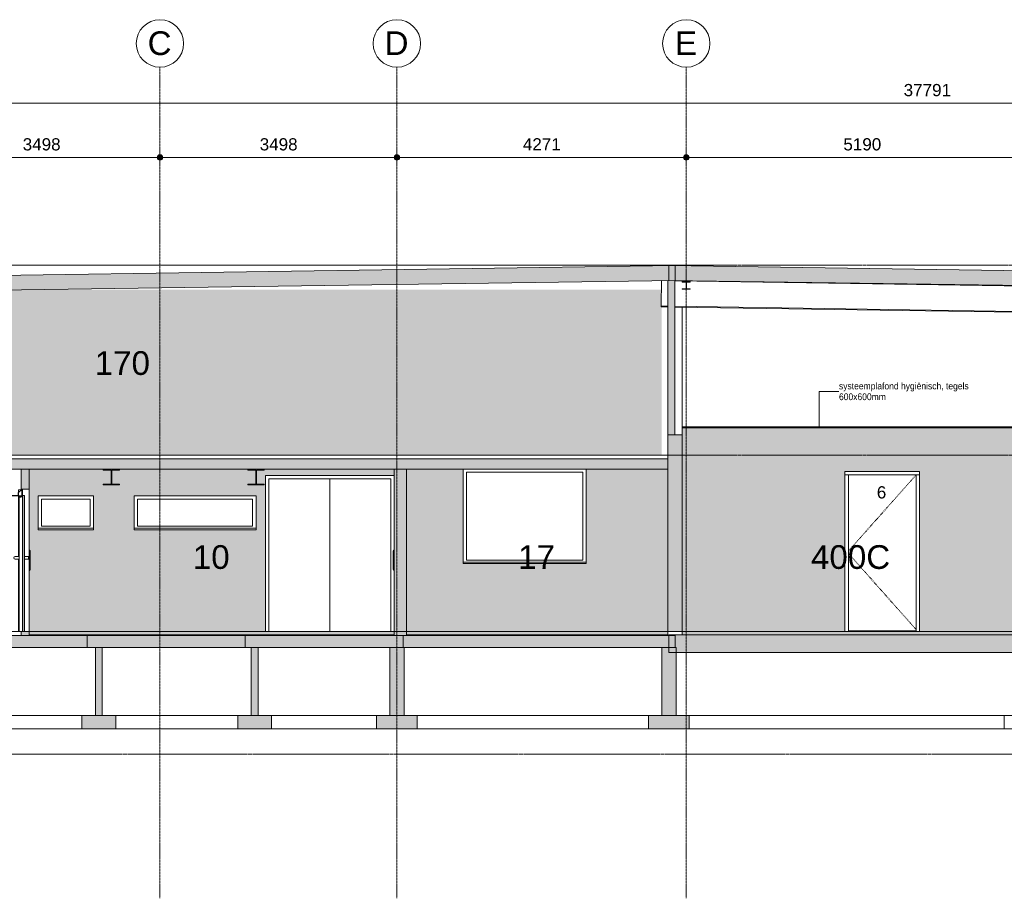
# Model space of a CAD drawing. Header units: millimetres. Extents: x 36905 to 147345, y -4712 to 9242.
# Tile 2 of 8: x 49562 to 64095, y -3938 to 9023. Entities that reach past the tile are written whole.
import ezdxf

# ---------------------------------------------------------------- set-up
doc = ezdxf.new("R2010")
doc.units = ezdxf.units.MM
for name, pattern in [('ARC Grid Line', [22.225, 12.7, -3.175, 3.175, -3.175]), ('ARC Level Line', [32, 6, -5, 16, -5]), ('Dash', [20.833333, 10.416667, -10.416667])]:
    doc.linetypes.add(name, pattern=pattern)
for name, color, linetype, lineweight in [('A--A23__Vloeren', 8, 'Continuous', 9), ('A--A2__Ruwbouw', 8, 'Continuous', 9), ('A--AR9__AlgVoorz', 1, 'Continuous', 9), ('A--L$01A__Algemeen', 7, 'Continuous', 9), ('A--L$07A__Stramien', 1, 'Continuous', 13), ('A--L21__Buitenwanden', 3, 'Continuous', 9), ('A--L22__Binnenwanden', 2, 'Continuous', 9), ('A--L23__Vloeren', 3, 'Continuous', 9), ('A--L28__Hoofddraagconstructies', 3, 'Continuous', 9), ('A--L34__BalustradesLeuningen', 1, 'Continuous', 9), ('A--L3__Afbouw', 2, 'Continuous', 9), ('A--L45__Plafondafwerkingen', 1, 'Continuous', 9), ('A--L74__VasteSanitaireVoorz', 1, 'Continuous', 9), ('A--LD30__DetailPenMiddel', 3, 'Continuous', 9), ('A--LR9__AlgVoorz', 7, 'Continuous', 9), ('A--M$01A__Algemeen', 1, 'Continuous', 13), ('A--M$01A__Algemeen-100', 1, 'Continuous', 13), ('A--T$01A__Algemeen', 1, 'Continuous', 13), ('A--T$07A__Stramien', 1, 'Continuous', 13), ('A--T3__Afbouw', 1, 'Continuous', 13), ('A--TR9__AlgVoorz', 1, 'Continuous', 13)]:
    doc.layers.add(name, color=color, linetype=linetype, lineweight=lineweight)
doc.styles.add('Arial', font='arial.ttf', dxfattribs={"height": 180})
doc.styles.add('Arial_1', font='arial.ttf', dxfattribs={"height": 350})
doc.styles.add('Arial_3', font='arial.ttf', dxfattribs={"width": 0.9, "height": 100})
doc.dimstyles.new('00_ARC_dimension_1_8mm', dxfattribs={"dimscale": 304.8, "dimtxt": 183.646692, "dimasz": 1.049869, "dimexe": 0.426509, "dimexo": 0.0625, "dimgap": 0.164042, "dimtad": 1, "dimdec": 0, "dimzin": 0, "dimdsep": 46, "dimtxsty": 'Arial', "dimblk1": 'DOTSMALL', "dimblk2": 'DOTSMALL', "dimsah": 1, "dimcen": 0.09, "dimdle": 0.426509, "dimadec": 3, "dimazin": 0, "dimtfac": 1, "dimtdec": 4, "dimtix": 1, "dimtmove": 0, "dimatfit": 3, "dimfxl": 0.426509, "dimfxlon": 1, "dimtvp": 1, "dimtolj": 1, "dimtzin": 0, "dimarcsym": 2})
pattern_1 = [(45, (48887.76, 2980), (-265.17, 265.17), []), (45, (49037.76, 2980), (-265.17, 265.17), [])]

# ---------------------------------------------------------------- blocks, each defined once
blk = doc.blocks.new('31_DO_WB_vo deur dubbel - vo-1920199-DO - Doorsnede A')
at = {"layer": 'A--L3__Afbouw'}
for p, q in [((53241, 0), (53241, 2250)), ((53241, 2250), (55041, 2250)), ((54141, 2250), (54141, 0)), ((54141, 0), (54141, 2250)), ((55041, 2250), (55041, 0))]:
    blk.add_line(p, q, dxfattribs=at)
blk = doc.blocks.new('28-11_ARC_staal_balk_IPE - IPE400-2063630-DO - Doorsnede A')
at = {"layer": 'A--L28__Hoofddraagconstructies'}
for p, q in [((59030, 4801), (59035, 5174)), ((59035, 5174), (59131, 5172)), ((59231, 5171), (64604, 5089)), ((65022, 5082), (69592, 5013)), ((70070, 5005), (70269, 5002)), ((70233, 5016), (76191, 4926)), ((70274, 5002), (74176, 4943)), ((59029, 4787), (59030, 4801)), ((59030, 4801), (59131, 4799)), ((59231, 4797), (64280, 4721)), ((74301, 4941), (76071, 4914)), ((59029, 4787), (59131, 4785)), ((59231, 4784), (64280, 4707)), ((64367, 4719), (74176, 4570)), ((64367, 4706), (74176, 4556)), ((74301, 4568), (76191, 4539)), ((74301, 4554), (76191, 4525))]:
    blk.add_line(p, q, dxfattribs=at)
blk = doc.blocks.new('28_SFO_staal_balk_HEA - HEA 120-2063910-DO - Doorsnede A')
at = {"layer": 'A--L28__Hoofddraagconstructies'}
blk.add_hatch(color=9, dxfattribs=at).paths.add_polyline_path([(59341, 5046), (59461, 5046), (59461, 5054), (59404, 5054), (59404, 5152), (59461, 5152), (59461, 5160), (59341, 5160), (59341, 5152), (59399, 5151), (59399, 5054), (59341, 5054)])
for p, q in [((59461, 5160), (59341, 5160)), ((59341, 5160), (59341, 5152)), ((59341, 5152), (59399, 5152)), ((59399, 5152), (59399, 5054)), ((59404, 5054), (59404, 5152)), ((59404, 5152), (59461, 5152)), ((59461, 5152), (59461, 5160)), ((59399, 5054), (59341, 5054)), ((59341, 5054), (59341, 5046)), ((59341, 5046), (59461, 5046)), ((59461, 5054), (59404, 5054)), ((59461, 5046), (59461, 5054))]:
    blk.add_line(p, q, dxfattribs=at)
blk = doc.blocks.new('28_SFO_staal_balk_HEA - HEA 240-1765794-DO - Doorsnede A')
at = {"layer": 'A--L28__Hoofddraagconstructies'}
blk.add_hatch(color=9, dxfattribs=at).paths.add_polyline_path([(50796, 2161), (51036, 2161), (51036, 2173), (50920, 2173), (50920, 2379), (51036, 2379), (51036, 2391), (50796, 2391), (50796, 2379), (50912, 2379), (50912, 2173), (50796, 2173)])
for p, q in [((51036, 2391), (50796, 2391)), ((50796, 2391), (50796, 2379)), ((50796, 2379), (50912, 2379)), ((50912, 2379), (50912, 2173)), ((50920, 2173), (50920, 2379)), ((50920, 2379), (51036, 2379)), ((51036, 2379), (51036, 2391)), ((50912, 2173), (50796, 2173)), ((50796, 2173), (50796, 2161)), ((50796, 2161), (51036, 2161)), ((51036, 2173), (50920, 2173)), ((51036, 2161), (51036, 2173))]:
    blk.add_line(p, q, dxfattribs=at)
blk = doc.blocks.new('31_WI_WB_fixed glass - Ontwerpraam-2070651-DO - Doorsnede A')
at = {"layer": 'A--L3__Afbouw'}
for p, q in [((51301, 1550), (51301, 1950)), ((51301, 1950), (53001, 1950)), ((53001, 1550), (53001, 1950)), ((51251, 1500), (51251, 1520)), ((53051, 1520), (51251, 1520)), ((51251, 1500), (53051, 1500)), ((53001, 1550), (51301, 1550)), ((53051, 1520), (53051, 1500))]:
    blk.add_line(p, q, dxfattribs=at)
blk = doc.blocks.new('31_WI_WB_fixed glass - Ontwerpraam-2421921-DO - Doorsnede A')
at = {"layer": 'A--L3__Afbouw'}
for p, q in [((49885, 1550), (49885, 1950)), ((49885, 1950), (50603, 1950)), ((50603, 1550), (50603, 1950)), ((49835, 1500), (49835, 1520)), ((50653, 1520), (49835, 1520)), ((49835, 1500), (50653, 1500)), ((50603, 1550), (49885, 1550)), ((50653, 1520), (50653, 1500))]:
    blk.add_line(p, q, dxfattribs=at)
blk = doc.blocks.new('32_DO_WB_MFX3 - Metaflex_fl-MK--_2000x900_3sc-V1-DO - Doorsnede A')
at = {"layer": 'A--L3__Afbouw'}
h = blk.add_hatch(dxfattribs=at)
h.set_pattern_fill('FP_3', color=256, style=0, pattern_type=2)
h.set_pattern_definition(pattern_1)
h.paths.add_polyline_path([(49437, 2000), (49547, 2000), (49547, 2050), (49542, 2050), (49542, 2005), (49442, 2005), (49442, 2050), (49437, 2050), (49437, 2005)])
h = blk.add_hatch(dxfattribs=at)
h.set_pattern_fill('FP_3', color=256, style=0, pattern_type=2)
h.set_pattern_definition(pattern_1)
h.paths.add_polyline_path([(49547, 2000), (49592, 2000), (49592, 2090), (49547, 2090), (49547, 2015)])
at = {"layer": 'A--L3__Afbouw', "lineweight": 15}
for p, q in [((49442, 2050), (49437, 2050)), ((49437, 2050), (49437, 2000)), ((49442, 2005), (49442, 2050)), ((49547, 2050), (49542, 2050)), ((49542, 2050), (49542, 2005)), ((49547, 2090), (49547, 2000)), ((49592, 2090), (49547, 2090)), ((49547, 2000), (49547, 2050)), ((49592, 2000), (49592, 2090)), ((49437, 2000), (49547, 2000)), ((49542, 2005), (49442, 2005)), ((49547, 2000), (49592, 2000)), ((49602, 1985), (49554, 1975)), ((49554, 1975), (49554, 0)), ((49602, 2005), (49602, 0)), ((49630, 2005), (49602, 2005)), ((49602, 0), (49602, 1985)), ((49630, 0), (49630, 2005)), ((49630, 2005), (49630, 0)), ((49632, 2005), (49630, 2005)), ((49632, 0), (49632, 2005)), ((49494, 1106), (49494, 1105)), ((49554, 1106), (49494, 1106)), ((49494, 1065), (49494, 1064)), ((49494, 1064), (49554, 1064)), ((49554, 1064), (49554, 1106)), ((49692, 1106), (49632, 1106)), ((49632, 1106), (49632, 1064)), ((49632, 1064), (49692, 1064)), ((49692, 1064), (49692, 1106)), ((49554, 0), (49602, 0)), ((49602, 0), (49630, 0)), ((49630, 0), (49632, 0))]:
    blk.add_line(p, q, dxfattribs=at)
at = {"layer": 'A--L3__Afbouw'}
for p, q in [((49437, 0), (49437, 2000)), ((49547, 1106), (49547, 2000)), ((49547, 2000), (49547, 1106)), ((49554, 1975), (49554, 1989)), ((49554, 1989), (49602, 1989)), ((49592, 2000), (49592, 1989)), ((49547, 0), (49547, 1064)), ((49547, 1064), (49547, 0)), ((49547, 0), (49542, 0)), ((49554, 0), (49547, 0))]:
    blk.add_line(p, q, dxfattribs=at)
at = {"layer": 'A--L3__Afbouw', "lineweight": 15}
for start, end in [(90, 180), (180, 270)]:
    blk.add_arc((49494, 1085), 20, start, end, dxfattribs=at)
blk = doc.blocks.new('31_WI_WB_fixed glass - Ontwerpraam-2070441-DO - Doorsnede A')
at = {"layer": 'A--L3__Afbouw'}
for p, q in [((56158, 2350), (56158, 1050)), ((56158, 2350), (57874, 2350)), ((57874, 2350), (57874, 1050)), ((56108, 1000), (56108, 1020)), ((57924, 1020), (56108, 1020)), ((57874, 1050), (56158, 1050)), ((57924, 1020), (57924, 1000)), ((56108, 1000), (57924, 1000))]:
    blk.add_line(p, q, dxfattribs=at)
blk = doc.blocks.new('Railing - Railing-2437844-DO - Doorsnede A')
at = {"layer": 'A--L34__BalustradesLeuningen'}
for p, q in [((49705, 1200), (49702, 1200)), ((49702, 1200), (49702, 900)), ((49717, 912), (49717, 1188)), ((49702, 900), (49705, 900))]:
    blk.add_line(p, q, dxfattribs=at)
for centre, start, end in [((49705, 1188), 0, 90), ((49705, 1188), 45, 75), ((49705, 1188), 0, 30), ((49705, 912), 270, 360), ((49705, 912), 285, 315), ((49705, 912), 330, 0)]:
    blk.add_arc(centre, 12, start, end, dxfattribs=at)
blk = doc.blocks.new('Railing - Railing-2437930-DO - Doorsnede A')
at = {"layer": 'A--L34__BalustradesLeuningen'}
h = blk.add_hatch(dxfattribs=at)
h.set_pattern_fill('FP_5', color=256, style=0, pattern_type=2)
h.set_pattern_definition([(60, (48887.76, 2980), (-69.282, 40), []), (120, (48887.76, 2980), (-69.282, -40), [])])
h.paths.add_polyline_path([(55091, 900), (55091, 1200), (55088, 1200), (55080, 1196), (55076, 1188), (55076, 912), (55080, 904), (55088, 900)])
for p, q in [((55076, 1188), (55076, 912)), ((55091, 1200), (55088, 1200)), ((55091, 900), (55091, 1200)), ((55088, 900), (55091, 900))]:
    blk.add_line(p, q, dxfattribs=at)
for centre, start, end in [((55088, 1188), 90, 180), ((55088, 912), 180, 270)]:
    blk.add_arc(centre, 12, start, end, dxfattribs=at)
blk = doc.blocks.new('N_frame_border_rebate_single_brickmold_2sided - jamb_border-2542699-DO - Doorsnede A')
at = {"layer": 'A--L$01A__Algemeen'}
for p, q in [((62844, 2310), (62794, 2310)), ((62794, 2310), (62794, 0)), ((62844, 0), (62844, 2310))]:
    blk.add_line(p, q, dxfattribs=at)
blk = doc.blocks.new('N_frame_border_rebate_single_brickmold_2sided - jamb_border-V4-DO - Doorsnede A')
at = {"layer": 'A--L$01A__Algemeen'}
for p, q in [((61794, 2310), (61744, 2310)), ((61744, 2310), (61744, 0)), ((61794, 0), (61794, 2310))]:
    blk.add_line(p, q, dxfattribs=at)
blk = doc.blocks.new('N_door_leaf_single_generic - N_door_leaf_single_generic-2639612-DO - Doorsnede A')
at = {"layer": 'A--L3__Afbouw', "lineweight": 15}
blk.add_line((62794, 10), (61794, 10), dxfattribs=at)
blk = doc.blocks.new('N_frame_border_rebate_single_brickmold_2sided - head-V5-DO - Doorsnede A')
at = {"layer": 'A--L$01A__Algemeen'}
for p, q in [((61744, 2310), (61744, 2360)), ((62844, 2360), (61744, 2360)), ((62844, 2360), (62844, 2310)), ((61744, 2310), (62844, 2310))]:
    blk.add_line(p, q, dxfattribs=at)
blk = doc.blocks.new('N_operation - N_operation-V6-DO - Doorsnede A')
at = {"layer": 'A--L$01A__Algemeen', "linetype": 'Dash'}
for p, q in [((62794, 2308), (61794, 1184)), ((61794, 1151), (62794, 27))]:
    blk.add_line(p, q, dxfattribs=at)
blk = doc.blocks.new('52_PF_FB_ARC_Drain Square1 - 200x200_hygienicpro rooster-2568413-DO - Doorsnede A')
at = {"layer": 'A--L74__VasteSanitaireVoorz'}
for p, q in [((51054, -60), (51054, -50)), ((51254, -60), (51254, -50))]:
    blk.add_line(p, q, dxfattribs=at)
blk = doc.blocks.new('Grid - 3_5mm-18301-DO - Doorsnede A')
at = {"layer": 'A--T$07A__Stramien'}
blk.add_circle((44060, 8673), 350, dxfattribs=at)
blk = doc.blocks.new('DIMBLOCK7-DO - Doorsnede A')
at = {"layer": 'A--M$01A__Algemeen-100'}
h = blk.add_hatch(color=256, dxfattribs=at)
edge = h.paths.add_edge_path()
edge.add_arc((48135, 6991), 40, 0, 360)
h = blk.add_hatch(color=256, dxfattribs=at)
edge = h.paths.add_edge_path()
edge.add_arc((51633, 6991), 40, 0, 360)
for p, q in [((48135, 6991), (48135, 7121)), ((51633, 6991), (51633, 7121)), ((48135, 6991), (51633, 6991)), ((48135, 6991), (48135, 6861)), ((51633, 6991), (51633, 6861))]:
    blk.add_line(p, q, dxfattribs=at)
for centre in [(48135, 6991), (51633, 6991)]:
    blk.add_circle(centre, 40, dxfattribs=at)
at = {"layer": 'A--M$01A__Algemeen-100', "color": 0, "insert": (49607, 7275), "char_height": 180, "width": 664.52, "attachment_point": 1, "line_spacing_factor": 0.941778, "style": 'Arial'}
blk.add_mtext('3498', dxfattribs=at)
blk = doc.blocks.new('_DotSmall')
at = {"color": 0, "linetype": 'ByBlock', "const_width": 0.5}
blk.add_lwpolyline([(-0.0625, 0, 1), (0.0625, 0, 1)], format="xyb", close=True, dxfattribs=at)
blk = doc.blocks.new('DIMBLOCK8-DO - Doorsnede A')
at = {"layer": 'A--M$01A__Algemeen-100'}
h = blk.add_hatch(color=256, dxfattribs=at)
edge = h.paths.add_edge_path()
edge.add_arc((51633, 6991), 40, 0, 360)
h = blk.add_hatch(color=256, dxfattribs=at)
edge = h.paths.add_edge_path()
edge.add_arc((55130, 6991), 40, 0, 360)
for p, q in [((51633, 6991), (51633, 7121)), ((55130, 6991), (55130, 7121)), ((51633, 6991), (55130, 6991)), ((51633, 6991), (51633, 6861)), ((55130, 6991), (55130, 6861))]:
    blk.add_line(p, q, dxfattribs=at)
for centre in [(51633, 6991), (55130, 6991)]:
    blk.add_circle(centre, 40, dxfattribs=at)
at = {"layer": 'A--M$01A__Algemeen-100', "color": 0, "insert": (53105, 7275), "char_height": 180, "width": 664.52, "attachment_point": 1, "line_spacing_factor": 0.941778, "style": 'Arial'}
blk.add_mtext('3498', dxfattribs=at)
blk = doc.blocks.new('DIMBLOCK9-DO - Doorsnede A')
at = {"layer": 'A--M$01A__Algemeen-100'}
h = blk.add_hatch(color=256, dxfattribs=at)
edge = h.paths.add_edge_path()
edge.add_arc((55130, 6991), 40, 0, 360)
h = blk.add_hatch(color=256, dxfattribs=at)
edge = h.paths.add_edge_path()
edge.add_arc((59401, 6991), 40, 0, 360)
for p, q in [((55130, 6991), (55130, 7121)), ((59401, 6991), (59401, 7121)), ((55130, 6991), (59401, 6991)), ((55130, 6991), (55130, 6861)), ((59401, 6991), (59401, 6861))]:
    blk.add_line(p, q, dxfattribs=at)
for centre in [(55130, 6991), (59401, 6991)]:
    blk.add_circle(centre, 40, dxfattribs=at)
at = {"layer": 'A--M$01A__Algemeen-100', "color": 0, "insert": (56989, 7275), "char_height": 180, "width": 664.52, "attachment_point": 1, "line_spacing_factor": 0.941778, "style": 'Arial'}
blk.add_mtext('4271', dxfattribs=at)
blk = doc.blocks.new('DIMBLOCK10-DO - Doorsnede A')
at = {"layer": 'A--M$01A__Algemeen-100'}
h = blk.add_hatch(color=256, dxfattribs=at)
edge = h.paths.add_edge_path()
edge.add_arc((59401, 6991), 40, 0, 360)
h = blk.add_hatch(color=256, dxfattribs=at)
edge = h.paths.add_edge_path()
edge.add_arc((64591, 6991), 40, 0, 360)
for p, q in [((59401, 6991), (59401, 7121)), ((64591, 6991), (64591, 7121)), ((59401, 6991), (64591, 6991)), ((59401, 6991), (59401, 6861)), ((64591, 6991), (64591, 6861))]:
    blk.add_line(p, q, dxfattribs=at)
for centre in [(59401, 6991), (64591, 6991)]:
    blk.add_circle(centre, 40, dxfattribs=at)
at = {"layer": 'A--M$01A__Algemeen-100', "color": 0, "insert": (61720, 7275), "char_height": 180, "width": 664.52, "attachment_point": 1, "line_spacing_factor": 0.941778, "style": 'Arial'}
blk.add_mtext('5190', dxfattribs=at)
blk = doc.blocks.new('DIMBLOCK14-DO - Doorsnede A')
at = {"layer": 'A--M$01A__Algemeen-100'}
h = blk.add_hatch(color=256, dxfattribs=at)
edge = h.paths.add_edge_path()
edge.add_arc((44060, 7791), 40, 0, 360)
h = blk.add_hatch(color=256, dxfattribs=at)
edge = h.paths.add_edge_path()
edge.add_arc((81851, 7791), 40, 0, 360)
for p, q in [((44060, 7791), (44060, 7921)), ((81851, 7791), (81851, 7921)), ((43930, 7791), (81981, 7791)), ((44060, 7791), (44060, 7661)), ((81851, 7791), (81851, 7661))]:
    blk.add_line(p, q, dxfattribs=at)
for centre in [(44060, 7791), (81851, 7791)]:
    blk.add_circle(centre, 40, dxfattribs=at)
at = {"layer": 'A--M$01A__Algemeen-100', "color": 0, "insert": (62610, 8075), "char_height": 180, "width": 830.65, "attachment_point": 1, "line_spacing_factor": 0.941778, "style": 'Arial'}
blk.add_mtext('37791', dxfattribs=at)

msp = doc.modelspace()

# ---------------------------------------------------------------- hatches: boundary and pattern name
at = {"layer": 'A--A23__Vloeren'}
h = msp.add_hatch(color=9, dxfattribs=at)
h.paths.add_polyline_path([(44151.4, 4958.4), (59190.9, 5176.3), (59145.4, 5177), (59145.4, 5393.7), (44151.4, 5176.5), (44151.4, 5038.4)])
h.paths.add_polyline_path([(59236.4, 5393.7), (59236.4, 5395), (59190.9, 5394.3)])
for points in [[(76351.4, 4927.7), (76351.4, 5145.7), (59145.4, 5395), (59145.4, 5177), (76291.2, 4928.6)], [(44261.4, 2393), (59131.4, 2393), (59131.4, 2543), (44261.4, 2543)], [(53352.5, -50), (55091.4, -50), (55091.4, 0), (49702.4, 0), (49702.4, -50), (53316.2, -50)], [(50394.2, -240), (50558.4, -240), (50558.4, -60), (48226.4, -60), (48226.4, -240)], [(51873.3, -240), (52890.4, -240), (52890.4, -60), (50558.4, -60), (50558.4, -240), (51133.8, -240)], [(55221.4, -240), (55221.4, -60), (52890.4, -60), (52890.4, -240), (55091.4, -240)], [(58159.8, -240), (59145.4, -240), (59145.4, -60), (55221.4, -60), (55221.4, -240), (57790, -240)], [(59128.8, -50), (59129.4, -50), (59129.4, 0), (55271.4, 0), (55271.4, -50), (59084.2, -50)], [(62227.4, -310), (64445.4, -310), (64445.4, -50), (59145.4, -50), (59145.4, -310), (61744.3, -310)], [(62227.4, -50), (62398.4, -50), (62398.4, 0), (59341.4, 0), (59341.4, -50), (61779.3, -50)]]:
    msp.add_hatch(color=9, dxfattribs=at).paths.add_polyline_path(points)
h = msp.add_hatch(color=9, dxfattribs=at)
h.paths.add_polyline_path([(62809.3, -50), (64292.1, -50), (64292.1, 0), (62398.4, 0), (62398.4, -50)])
h.paths.add_polyline_path([(64968.4, -50), (64968.4, 0), (64503.1, 0), (64503.1, -50), (64916.4, -50)])
h.paths.add_polyline_path([(64367.1, -50), (64411.1, -50), (64411.1, 0), (64367.1, 0)])
at = {"layer": 'A--A2__Ruwbouw'}
for points in [[(59231.4, 2900), (59231.4, 5175.7), (59190.9, 5176.3), (59131.4, 5175.5), (59131.4, 2900)], [(59269.1, 0), (59341.4, 0), (59341.4, 2900), (59131.4, 2900), (59131.4, 0), (59168.4, 0)], [(55091.4, -60), (55271.4, -60), (55271.4, 2393), (55091.4, 2393), (55091.4, 0)], [(50780.4, -1240), (50780.4, -240), (50680.4, -240), (50680.4, -1240)], [(53080.4, -1240), (53080.4, -240), (52980.4, -240), (52980.4, -1240)], [(55091.4, -1240), (55235.4, -1240), (55235.4, -240), (55025.4, -240), (55025.4, -1240)], [(59040.4, -1240), (59250.4, -1240), (59250.4, -310), (59145.4, -310), (59145.4, -240), (59040.4, -240), (59040.4, -544.4)], [(50480.4, -1440), (50980.4, -1440), (50980.4, -1240), (50480.4, -1240), (50480.4, -1249.5)], [(53191.4, -1440), (53280.4, -1440), (53280.4, -1240), (52780.4, -1240), (52780.4, -1440), (53080.4, -1440)], [(55025.4, -1440), (55430.4, -1440), (55430.4, -1240), (54830.4, -1240), (54830.4, -1440)], [(59445.4, -1440), (59445.4, -1240), (58845.4, -1240), (58845.4, -1440), (59341.4, -1440)]]:
    msp.add_hatch(color=9, dxfattribs=at).paths.add_polyline_path(points)
h = msp.add_hatch(color=9, dxfattribs=at)
h.paths.add_polyline_path([(49702.4, -60), (49702.4, 0), (49582.4, 0), (49582.4, -60)])
h.paths.add_polyline_path([(49582.4, 2100), (49702.4, 2100), (49702.4, 2393), (49582.4, 2393), (49582.4, 2154.3)])
at = {"layer": 'A--AR9__AlgVoorz'}
for points in [[(53760.5, 2600), (59040.4, 2600), (59040.4, 4786.9), (59029.5, 4787), (59033.3, 5038.4), (49671, 5038.4), (44170.4, 4958.4), (44170.4, 2600), (53352.5, 2600)], [(58529.5, 0), (59131.4, 0), (59131.4, 2393), (57923.9, 2393), (57923.9, 1000), (56108.4, 1000), (56108.4, 2393), (55271.4, 2393), (55271.4, 0), (58496.4, 0)]]:
    msp.add_hatch(color=7, dxfattribs=at).paths.add_polyline_path(points)
h = msp.add_hatch(color=7, dxfattribs=at)
h.paths.add_polyline_path([(61744.3, 0), (61744.3, 2360), (62844.3, 2360), (62844.3, 0), (64279.6, 0), (64279.6, 3000), (59341.4, 3000), (59341.4, 0), (61536.4, 0)])
h.paths.add_polyline_path([(62794.3, 0), (62794.3, 10), (61794.3, 10), (61794.3, 0), (62398.4, 0)])
h = msp.add_hatch(color=7, dxfattribs=at)
h.paths.add_polyline_path([(49702.4, 0), (53191.4, 0), (53191.4, 2300), (55091.4, 2300), (55091.4, 2388.4), (53171.4, 2388.4), (53171.4, 2379), (53055.2, 2379), (53055.2, 2173), (53171.4, 2173), (53171.4, 2161), (52931.4, 2161), (52931.4, 2173), (53047.7, 2173.8), (53047.7, 2379), (52931.4, 2379), (52931.4, 2388.4), (51036, 2388.4), (51036, 2379), (50919.7, 2379), (50919.7, 2173), (51036, 2173), (51036, 2161), (50796, 2161), (50796, 2173), (50912.2, 2173.8), (50912.2, 2379), (50796, 2379), (50796, 2388.4), (49702.4, 2388.4), (49702.4, 1200), (49708.6, 1199.6), (49713.9, 1196.5), (49715.8, 1194), (49717.4, 1188), (49717.4, 912), (49715.8, 906), (49713.9, 903.5), (49708.6, 900.4), (49702.4, 898.7), (49702.4, 160.6)])
h.paths.add_polyline_path([(49835.5, 1500), (49835.5, 2000), (50653.2, 2000), (50653.2, 1500), (50394.2, 1500)])
h.paths.add_polyline_path([(51873.3, 1500), (51250.8, 1500), (51250.8, 2000), (53050.8, 2000), (53050.8, 1500)])

# ---------------------------------------------------------------- linework, layer by layer
at = {"layer": 'A--L$01A__Algemeen', "linetype": 'ARC Level Line', "lineweight": 13}
for p, q in [((38959.9, 5400), (91411.5, 5400)), ((38959.9, 2600), (91411.5, 2600)), ((38959.9, 0), (91411.5, 0)), ((90666.3, -1810), (40122, -1810))]:
    msp.add_line(p, q, dxfattribs=at)
at = {"layer": 'A--L$07A__Stramien', "linetype": 'ARC Grid Line'}
for p, q in [((51632.9, -3938.1), (51632.9, 8323.3)), ((55130.4, -3938.1), (55130.4, 8323.3)), ((59401.4, -3938.1), (59401.4, 8323.3))]:
    msp.add_line(p, q, dxfattribs=at)
at = {"layer": 'A--L21__Buitenwanden'}
for p, q in [((59341.4, 5400), (44261.4, 5400)), ((59341.4, 5400), (59341.4, 5392.2)), ((59341.4, 4782.3), (59341.4, 3015)), ((59341.4, 3000), (59341.4, 2900)), ((56108.4, 1020), (56108.4, 2393)), ((57923.9, 2393), (57923.9, 1020)), ((53191.4, 0), (53191.4, 2300)), ((53191.4, 2300), (55091.4, 2300)), ((49835.5, 2000), (50653.2, 2000)), ((49835.5, 1520), (49835.5, 2000)), ((50653.2, 2000), (50653.2, 1520)), ((51250.8, 2000), (53050.8, 2000)), ((51250.8, 1520), (51250.8, 2000)), ((53050.8, 2000), (53050.8, 1520))]:
    msp.add_line(p, q, dxfattribs=at)
at = {"layer": 'A--L21__Buitenwanden', "lineweight": 15}
for p, q in [((54830.4, -1240), (54830.4, -1440)), ((55430.4, -1240), (54830.4, -1240)), ((55430.4, -1440), (55430.4, -1240)), ((58845.4, -1240), (58845.4, -1440)), ((59445.4, -1240), (58845.4, -1240)), ((59445.4, -1440), (59445.4, -1240)), ((54830.4, -1440), (55430.4, -1440)), ((58845.4, -1440), (59445.4, -1440))]:
    msp.add_line(p, q, dxfattribs=at)
at = {"layer": 'A--L22__Binnenwanden', "lineweight": 15}
for p, q in [((59131.4, 5175.5), (59131.4, 0)), ((59231.4, 2900), (59231.4, 5176.9)), ((59131.4, 2900), (59341.4, 2900)), ((59341.4, 0), (59341.4, 2900)), ((49582.4, 2393), (49582.4, 2100)), ((49702.4, 2100), (49702.4, 2393)), ((55091.4, 2393), (55091.4, -60)), ((55271.4, -60), (55271.4, 2393)), ((49582.4, 2100), (49702.4, 2100)), ((49702.4, 0), (49582.4, 0)), ((49582.4, 0), (49582.4, -60)), ((59131.4, 0), (59341.4, 0)), ((49702.4, -60), (49702.4, -50)), ((55091.4, -60), (55271.4, -60)), ((50680.4, -240), (50680.4, -1240)), ((50780.4, -1240), (50780.4, -240)), ((53080.4, -240), (52980.4, -240)), ((52980.4, -240), (52980.4, -1240)), ((53080.4, -1240), (53080.4, -240)), ((55235.4, -240), (55025.4, -240)), ((55025.4, -240), (55025.4, -1240)), ((55235.4, -1240), (55235.4, -240)), ((59040.4, -240), (59040.4, -1240)), ((59250.4, -240), (59040.4, -240)), ((59250.4, -1240), (59250.4, -240)), ((50480.4, -1240), (50480.4, -1440)), ((50980.4, -1240), (50480.4, -1240)), ((50980.4, -1440), (50980.4, -1240)), ((52780.4, -1240), (52780.4, -1440)), ((53280.4, -1240), (52780.4, -1240)), ((53280.4, -1440), (53280.4, -1240)), ((64095.4, -1240), (64095.4, -1440)), ((64795.4, -1240), (64095.4, -1240)), ((50480.4, -1440), (50980.4, -1440)), ((52780.4, -1440), (53280.4, -1440)), ((64095.4, -1440), (64795.4, -1440))]:
    msp.add_line(p, q, dxfattribs=at)
at = {"layer": 'A--L22__Binnenwanden'}
for p, q in [((49582.4, 2090), (49582.4, 2100)), ((49602.4, 2005), (49602.4, 2100)), ((49702.4, 2100), (49702.4, 0)), ((50480.4, -1240), (48435.4, -1240)), ((52780.4, -1240), (50980.4, -1240)), ((54830.4, -1240), (53280.4, -1240)), ((58845.4, -1240), (55430.4, -1240)), ((64095.4, -1240), (59445.4, -1240)), ((48435.4, -1440), (50480.4, -1440)), ((50980.4, -1440), (52780.4, -1440)), ((53280.4, -1440), (54830.4, -1440)), ((55430.4, -1440), (58845.4, -1440)), ((59445.4, -1440), (64095.4, -1440))]:
    msp.add_line(p, q, dxfattribs=at)
at = {"layer": 'A--L23__Vloeren', "lineweight": 15}
for p, q in [((59236.4, 5395), (44151.4, 5176.5)), ((76351.4, 5145.7), (59145.4, 5395)), ((59145.4, 5395), (59145.4, 5177)), ((59236.4, 5177), (59236.4, 5395)), ((44151.4, 4958.4), (59236.4, 5177)), ((59145.4, 5177), (76351.4, 4927.7)), ((59131.4, 2543), (44261.4, 2543)), ((44261.4, 2393), (59131.4, 2393)), ((55091.4, 0), (49702.4, 0)), ((49702.4, 0), (49702.4, -50)), ((59129.4, 0), (55271.4, 0)), ((59129.4, -50), (59129.4, 0)), ((67518.4, 0), (59341.4, 0)), ((59341.4, 0), (59341.4, -50)), ((55221.4, -60), (44156.4, -60)), ((49702.4, -50), (55091.4, -50)), ((50558.4, -240), (50558.4, -60)), ((52890.4, -240), (52890.4, -60)), ((55221.4, -240), (55221.4, -60)), ((55271.4, -50), (59129.4, -50)), ((59236.4, -60), (55271.4, -60)), ((59145.4, -50), (59145.4, -310)), ((86326, -50), (59145.4, -50)), ((59236.4, -240), (59236.4, -60)), ((44261.4, -240), (55221.4, -240)), ((55235.4, -240), (59040.4, -240)), ((59145.4, -310), (86326, -310))]:
    msp.add_line(p, q, dxfattribs=at)
at = {"layer": 'A--L45__Plafondafwerkingen', "lineweight": 15}
for p, q in [((64279.6, 3015), (59341.4, 3015)), ((59341.4, 3015), (59341.4, 3000)), ((59341.4, 3000), (64279.6, 3000))]:
    msp.add_line(p, q, dxfattribs=at)
at = {"layer": 'A--LD30__DetailPenMiddel'}
msp.add_line((44261.4, 2600), (59131.4, 2600), dxfattribs=at)
msp.add_line((44261.4, 2600), (59131.4, 2600), dxfattribs=at)
at = {"layer": 'A--LR9__AlgVoorz', "flags": 128}
for points in [[(55271.4, 2600), (59040.4, 2600), (44170.4, 2600), (49642.4, 2600), (44170.4, 2600), (48073.4, 2600), (48379.5, 2600), (52968.4, 2600), (53274.5, 2600), (55080.4, 2600), (55180.4, 2600), (55271.4, 2600)], [(49702.4, 0), (53121.4, 0), (55219.4, 0), (59131.4, 0), (55091.4, 0), (49702.4, 0)], [(55271.4, 0), (59129.8, 0), (59131.4, 0), (59069.8, 0)], [(59341.4, 0), (61191.4, 0), (64541.4, 0), (64663, 0), (66040.9, 0), (66103.4, 0), (66040.9, 0), (66103.4, 0), (66040.9, 0), (66090.9, 0), (66040.9, 0), (66990.9, 0), (73088.4, 0), (73938.4, 0), (75238.6, 0), (76191.4, 0), (74438.4, 0), (67618.4, 0), (64279.6, 0), (59341.4, 0)]]:
    msp.add_lwpolyline(points, close=True, dxfattribs=at)
at = {"layer": 'A--T$01A__Algemeen'}
for p, q in [((61364.9, 3536.2), (61655.2, 3536.2)), ((61364.9, 3025.5), (61364.9, 3536.2))]:
    msp.add_line(p, q, dxfattribs=at)

# ---------------------------------------------------------------- block references
at = {"layer": 'A--L$01A__Algemeen'}
for name in ['N_frame_border_rebate_single_brickmold_2sided - head-V5-DO - Doorsnede A', 'N_frame_border_rebate_single_brickmold_2sided - jamb_border-V4-DO - Doorsnede A', 'N_operation - N_operation-V6-DO - Doorsnede A', 'N_frame_border_rebate_single_brickmold_2sided - jamb_border-2542699-DO - Doorsnede A']:
    msp.add_blockref(name, (0, 0), dxfattribs=at)
at = {"layer": 'A--L28__Hoofddraagconstructies'}
for name, p in [('28-11_ARC_staal_balk_IPE - IPE400-2063630-DO - Doorsnede A', (0, 0)), ('28_SFO_staal_balk_HEA - HEA 120-2063910-DO - Doorsnede A', (0, 0)), ('28_SFO_staal_balk_HEA - HEA 240-1765794-DO - Doorsnede A', (0, 0)), ('28_SFO_staal_balk_HEA - HEA 240-1765794-DO - Doorsnede A', (2135.5, 0))]:
    msp.add_blockref(name, p, dxfattribs=at)
at = {"layer": 'A--L34__BalustradesLeuningen'}
for name in ['Railing - Railing-2437844-DO - Doorsnede A', 'Railing - Railing-2437930-DO - Doorsnede A']:
    msp.add_blockref(name, (0, 0), dxfattribs=at)
at = {"layer": 'A--L3__Afbouw'}
for name in ['31_WI_WB_fixed glass - Ontwerpraam-2070441-DO - Doorsnede A', '31_DO_WB_vo deur dubbel - vo-1920199-DO - Doorsnede A', '32_DO_WB_MFX3 - Metaflex_fl-MK--_2000x900_3sc-V1-DO - Doorsnede A', '31_WI_WB_fixed glass - Ontwerpraam-2421921-DO - Doorsnede A', '31_WI_WB_fixed glass - Ontwerpraam-2070651-DO - Doorsnede A', 'N_door_leaf_single_generic - N_door_leaf_single_generic-2639612-DO - Doorsnede A']:
    msp.add_blockref(name, (0, 0), dxfattribs=at)
at = {"layer": 'A--L74__VasteSanitaireVoorz'}
msp.add_blockref('52_PF_FB_ARC_Drain Square1 - 200x200_hygienicpro rooster-2568413-DO - Doorsnede A', (0, 0), dxfattribs=at)
at = {"layer": 'A--T$07A__Stramien'}
for p in [(7572.5, 0), (11070, 0), (15341, 0)]:
    msp.add_blockref('Grid - 3_5mm-18301-DO - Doorsnede A', p, dxfattribs=at)

# ---------------------------------------------------------------- texts
at = {"layer": 'A--T$01A__Algemeen', "char_height": 100, "attachment_point": 1, "style": 'Arial_3'}
for s, insert, width in [('systeemplafond hygiënisch, tegels', (61655.2, 3669.5), 2301.645), ('600x600mm', (61655.2, 3510.8), 822.531)]:
    msp.add_mtext(s, dxfattribs=dict(at, insert=insert, width=width))
at = {"layer": 'A--T$07A__Stramien', "char_height": 350, "attachment_point": 1, "style": 'Arial_1'}
for s, insert, width in [('C', (51450.8, 8852.1), 432.911), ('D', (54948.3, 8852.1), 432.911), ('E', (59232.8, 8852.1), 400.844)]:
    msp.add_mtext(s, dxfattribs=dict(at, insert=insert, width=width))
at = {"layer": 'A--T3__Afbouw', "insert": (62213.5, 2141), "char_height": 180, "width": 168.354, "attachment_point": 1, "style": 'Arial'}
msp.add_mtext('6', dxfattribs=at)
at = {"layer": 'A--TR9__AlgVoorz', "char_height": 350, "attachment_point": 1, "style": 'Arial_1'}
for s, insert, width in [('170', (50669.4, 4132.9), 1010.126), ('10', (52117.9, 1271.3), 673.417), ('17', (56919.6, 1271.3), 673.417), ('400C', (61242.1, 1271.3), 1443.037)]:
    msp.add_mtext(s, dxfattribs=dict(at, insert=insert, width=width))

# ---------------------------------------------------------------- dimensions: what is measured, and where the dimension line sits
at = {"layer": 'A--M$01A__Algemeen'}
for base, p1, p2, override, picture, middle in [((81851.4, 7791.3), (44060.4, 7921.3), (81851.4, 7921.3), {"dimpost": '<>', "dimfxl": 37791}, 'DIMBLOCK14-DO - Doorsnede A', (62955.9, 7933.3)), ((51632.9443053, 6991.2919372), (48135.4443053, 7121.2919372), (51632.9443053, 7121.2919372), {"dimpost": '<>', "dimfxl": 3497.5}, 'DIMBLOCK7-DO - Doorsnede A', (49884.1943053, 7133.2564671)), ((55130.4443053, 6991.2919372), (51632.9443053, 7121.2919372), (55130.4443053, 7121.2919372), {"dimpost": '<>', "dimfxl": 3497.5}, 'DIMBLOCK8-DO - Doorsnede A', (53381.6943053, 7133.2564671)), ((59401.4, 6991.3), (55130.4, 7121.3), (59401.4, 7121.3), {"dimpost": '<>', "dimfxl": 4271}, 'DIMBLOCK9-DO - Doorsnede A', (57265.9, 7131.7)), ((64591.4, 6991.3), (59401.4, 7121.3), (64591.4, 7121.3), {"dimpost": '<>', "dimfxl": 5190}, 'DIMBLOCK10-DO - Doorsnede A', (61996.4, 7133.2))]:
    dim = msp.add_linear_dim(base=base, p1=p1, p2=p2, dimstyle='00_ARC_dimension_1_8mm', override=override, dxfattribs=at)
    dim.commit()
    dim.dimension.update_dxf_attribs({"geometry": picture, "text_midpoint": middle})

doc.saveas('drawing.dxf')
